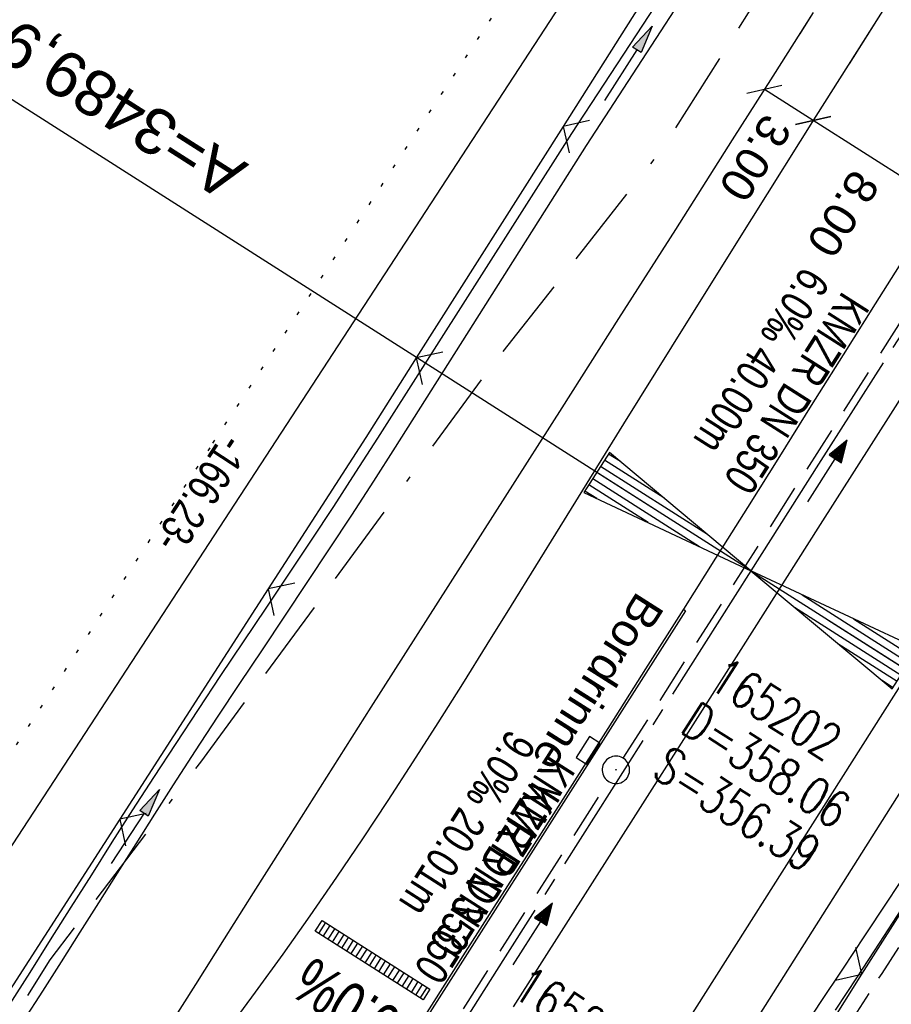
# Model space of a CAD drawing. Extents: x 509054 to 510017, y 459212 to 460305.
# Tile 48 of 63: x 509663 to 509711, y 460009 to 460063. Entities that reach past the tile are written whole.
import ezdxf
from ezdxf.enums import TextEntityAlignment as Align

# ---------------------------------------------------------------- set-up
doc = ezdxf.new("R2010")
doc.units = 0
doc.header["$LTSCALE"] = 10
doc.header["$MEASUREMENT"] = 0
for name, pattern in [('ACAD_ISO16W100', [73, 15, -6.5, 15, -6.5, 15, -7, 1, -7]), ('ACHSE', [5.5, 4, -0.5, 0.5, -0.5]), ('AUSGEZOGEN', [0]), ('LT00', [0]), ('LT11', [0.3, 0.2, -0.1]), ('PUNKTX2_STR', [0.6, 0.1, -0.5]), ('STRICHLINIE2', [0.375, 0.25, -0.125])]:
    doc.linetypes.add(name, pattern=pattern)
doc.layers.get('0').update_dxf_attribs({"linetype": 'LT00'})
for name, color, linetype in [('--EK_FBR', 1, 'LT00'), ('--EK_Halt-Pfeil', 4, 'LT00'), ('--EK_Haltung', 7, 'STRICHLINIE2'), ('--EK_Haltung-Text', 140, 'LT00'), ('--EK_Schacht-Text', 5, 'LT00'), ('--EL_DFK_AB_L', 21, 'LT00'), ('--EL_Halt-Pfeil', 4, 'LT00'), ('--EL_Haltung', 182, 'STRICHLINIE2'), ('--EL_Haltung-Text', 182, 'LT00'), ('--WASSER_GRENZE', 180, 'PUNKTX2_STR'), ('-AX-093', 35, 'ACHSE'), ('-EL-93-1', 250, 'LT00'), ('-QUE-20W', 11, 'LT00'), ('ABSTAND', 8, 'LT00'), ('BAB-KABEL', 220, 'ACAD_ISO16W100'), ('BEMAßUNG', 255, 'Continuous'), ('DFK_AB_L', 21, 'LT00'), ('PFEIL', 140, 'AUSGEZOGEN'), ('RINNE_TEXT', 11, 'Continuous'), ('V109_AFBR_BAB', 250, 'LT00'), ('V109_LD_MARK', 250, 'LT00'), ('V110_AFBR_BAB', 250, 'LT00'), ('V110_FELDWEG', 250, 'LT11'), ('V110_GRABEN', 250, 'LT00'), ('V110_H_BORD', 8, 'LT00'), ('V110_KA_PRUF', 182, 'LT00'), ('V110_LD_MARK', 250, 'LT00'), ('V110_SINKK', 182, 'LT00'), ('V110_ZAUN', 40, 'LT00')]:
    doc.layers.add(name, color=color, linetype=linetype)
doc.styles.add('Arial', font='ARIAL.TTF')
doc.styles.add('Beschrift', font='ARIAL.TTF')
doc.styles.add('Haltungsbeschriftung', font='ARIAL.TTF', dxfattribs={"width": 0.75})
doc.styles.add('schachtbeschriftung', font='romans.shx', dxfattribs={"width": 0.75, "height": 2})
doc.styles.get("Standard").update_dxf_attribs({"font": 'ARIAL.TTF'})

# ---------------------------------------------------------------- blocks, each defined once
blk = doc.blocks.new('Pfreil3')
at = {"layer": 'PFEIL'}
blk.add_hatch(color=256, dxfattribs=at).paths.add_polyline_path([(-1.549, 0.273), (-1.549, -0.273), (0, 0)])
for p, q in [((-1.549, 0), (-4.831, 0)), ((-1.549, -0.273), (-1.549, 0.273)), ((-1.549, 0.273), (0, 0)), ((0, 0), (-1.549, -0.273))]:
    blk.add_line(p, q, dxfattribs=at)
blk = doc.blocks.new('SYMB0003')
at = {"color": 0, "linetype": 'ByBlock'}
for p, q in [((-0.015712, 0), (0.010166, 0.012015)), ((0, -0.021257), (-0.015712, 0)), ((0.010166, 0.012015), (0, -0.021257))]:
    blk.add_line(p, q, dxfattribs=at)
for points in [[(-0.031395, 0.499013), (-0.093691, 0.491144), (-0.154509, 0.475528), (-0.21289, 0.452414), (-0.267913, 0.422164), (-0.318712, 0.385257), (-0.364484, 0.342274), (-0.404509, 0.293893), (-0.438154, 0.240877), (-0.464888, 0.184062), (-0.484292, 0.124345), (-0.496058, 0.062667), (-0.5, 0)], [(0.5, 0), (0.496057, 0.062667), (0.484292, 0.124345), (0.464888, 0.184062), (0.438153, 0.240877), (0.404509, 0.293893), (0.364484, 0.342274), (0.318712, 0.385257), (0.267913, 0.422164), (0.21289, 0.452414), (0.154509, 0.475528), (0.093691, 0.491144), (0.031395, 0.499013), (-0.031395, 0.499013)], [(-0.5, 0), (-0.496058, -0.062667), (-0.484292, -0.124345), (-0.464888, -0.184062), (-0.438154, -0.240877), (-0.404509, -0.293893), (-0.364485, -0.342274), (-0.318712, -0.385257), (-0.267914, -0.422164), (-0.21289, -0.452414), (-0.154509, -0.475529), (-0.093691, -0.491144), (-0.031395, -0.499014), (0.031395, -0.499014)], [(0.031395, -0.499014), (0.093691, -0.491144), (0.154509, -0.475529), (0.21289, -0.452414), (0.267914, -0.422164), (0.318712, -0.385257), (0.364485, -0.342274), (0.404509, -0.293893), (0.438154, -0.240877), (0.464889, -0.184062), (0.484292, -0.124345), (0.496058, -0.062667), (0.5, 0)]]:
    blk.add_lwpolyline(points, dxfattribs=at)
blk = doc.blocks.new('_Oblique')
at = {"color": 0, "linetype": 'ByBlock', "lineweight": -2}
blk.add_line((-0.5, -0.5), (0.5, 0.5), dxfattribs=at)
blk = doc.blocks.new('SYMB0652')
at = {"color": 0, "linetype": 'ByBlock'}
blk.add_lwpolyline([(-0.15, -0.075), (0.15, -0.075), (0.15, 0.075), (-0.15, 0.075), (-0.15, -0.075)], dxfattribs=at)
blk = doc.blocks.new('SYMB0024')
at = {"color": 0, "linetype": 'ByBlock'}
for p, q in [((-0.5, 0.5), (0, 0)), ((0, 0), (0.5, 0.5))]:
    blk.add_line(p, q, dxfattribs=at)
blk = doc.blocks.new('SYMB0070')
at = {"color": 0, "linetype": 'ByBlock'}
for p, q in [((-0.5, 0), (0.2, 0)), ((0.5, 0), (0.2, 0.1)), ((0.2, 0.1), (0.2, 0)), ((0.468, 0), (0.21, 0.086)), ((0.21, 0.086), (0.21, -0.086)), ((0.21, -0.086), (0.468, 0)), ((0.22, -0.072), (0.437, 0)), ((0.23, -0.058), (0.405, 0)), ((0.24, -0.045), (0.374, 0)), ((0.342, 0), (0.25, 0.031)), ((0.25, 0.031), (0.25, -0.031)), ((0.25, -0.031), (0.342, 0)), ((0.26, -0.017), (0.31, 0)), ((0.27, -0.003), (0.279, 0))]:
    blk.add_line(p, q, dxfattribs=at)
for points in [[(0.2, 0), (0.2, -0.1), (0.5, 0)], [(0.437, 0), (0.22, 0.072), (0.22, -0.072)], [(0.405, 0), (0.23, 0.058), (0.23, -0.058)], [(0.374, 0), (0.24, 0.045), (0.24, -0.045)], [(0.31, 0), (0.26, 0.017), (0.26, -0.017)], [(0.279, 0), (0.27, 0.003), (0.27, -0.003)]]:
    blk.add_lwpolyline(points, dxfattribs=at)
blk = doc.blocks.new('SYMB18')
at = {"color": 0, "linetype": 'ByBlock'}
for p, q in [((1, 0.13), (0, 0)), ((0.923077, 0.12), (1, 0.12)), ((0.615385, 0.08), (1, 0.08)), ((0.000669, 0), (1, 0)), ((0.307692, 0.04), (1, 0.04)), ((0.307692, -0.04), (1, -0.04)), ((0.615385, -0.08), (1, -0.08)), ((0.923077, -0.12), (1, -0.12))]:
    blk.add_line(p, q, dxfattribs=at)
at = {"color": 0, "linetype": 'ByBlock', "flags": 128}
blk.add_lwpolyline([(0, 0), (1, -0.13), (1, 0.13)], dxfattribs=at)

msp = doc.modelspace()

# ---------------------------------------------------------------- linework, layer by layer
at = {"layer": '--EK_FBR', "color": 2}
for points in [[(509719.927, 460063.334), (509717.786, 460059.987), (509715.649, 460056.637), (509713.517, 460053.283), (509711.391, 460049.926), (509709.638, 460047.146), (509707.889, 460044.363), (509706.141, 460041.579), (509704.395, 460038.795), (509702.647, 460036.011), (509700.898, 460033.228), (509699.145, 460030.448), (509697.077, 460027.182), (509695.004, 460023.919), (509692.927, 460020.659), (509690.848, 460017.4), (509688.769, 460014.141), (509686.69, 460010.882), (509684.147, 460006.887)], [(509724.385, 460062.968), (509721.155, 460057.895), (509717.923, 460052.823), (509714.693, 460047.75), (509710.597, 460041.313), (509706.502, 460034.874), (509702.409, 460028.435), (509698.217, 460021.857), (509694.025, 460015.279), (509689.836, 460008.7)]]:
    msp.add_lwpolyline(points, dxfattribs=at)
at = {"layer": '--EK_FBR'}
for points in [[(509737.856, 460062.627), (509724.286, 460041.244), (509711.589, 460021.37), (509699.785, 460002.713), (509693.174, 459991.55), (509688.376, 459982.005), (509683.283, 459971.297), (509677.663, 459960.324), (509664.318, 459938.993), (509653.967, 459922.611), (509646.64, 459911.081), (509633.571, 459890.439), (509620.818, 459870.239)], [(509706.245, 460063.076), (509704.032, 460059.591), (509701.82, 460056.107), (509698.713, 460051.22), (509695.601, 460046.335), (509692.487, 460041.452), (509689.371, 460036.571), (509686.928, 460032.746), (509684.485, 460028.921), (509682.045, 460025.094), (509679.608, 460021.265), (509677.178, 460017.432), (509675.596, 460014.93), (509674.016, 460012.426), (509672.436, 460009.923), (509670.853, 460007.421)], [(509706.244, 460063.076), (509705.511, 460061.921)]]:
    msp.add_lwpolyline(points, dxfattribs=at)
at = {"layer": '--EK_Haltung'}
for p, q in [((509695.854, 460022.291), (509716.518, 460054.778)), ((509685.087, 460005.422), (509695.048, 460021.026))]:
    msp.add_line(p, q, dxfattribs=at)
at = {"layer": '--EL_DFK_AB_L'}
msp.add_line((509628.45, 459965.518), (509718.5, 460103.452), dxfattribs=at)
at = {"layer": '--EL_Haltung'}
for p, q in [((509695.854, 460022.291), (509716.518, 460054.778)), ((509685.087, 460005.422), (509695.048, 460021.026))]:
    msp.add_line(p, q, dxfattribs=at)
at = {"layer": '--WASSER_GRENZE', "ltscale": 0.2}
for p, q in [((509673.4, 460039.52), (509697.22, 460075.87)), ((509610.23, 459942.599), (509673.4, 460039.52))]:
    msp.add_line(p, q, dxfattribs=at)
at = {"layer": '-AX-093', "ltscale": 0.2}
msp.add_lwpolyline([(509778.99, 460152.235), (509774.415, 460145.035), (509760.847, 460123.697), (509747.275, 460102.363), (509733.7, 460081.031), (509706.542, 460038.371), (509702.836, 460032.55), (509689.267, 460011.236), (509675.702, 459989.92), (509668.923, 459979.26), (509662.146, 459968.598), (509655.373, 459957.933), (509648.604, 459947.267), (509641.839, 459936.597), (509635.079, 459925.925), (509628.324, 459915.249), (509621.576, 459904.569), (509614.834, 459893.885), (509608.1, 459883.196)], dxfattribs=at)
at = {"layer": '-EL-93-1'}
for p, q in [((509698.618, 460035.236), (509657.285, 460061.552)), ((509707.054, 460029.865), (509753.448, 460000.326))]:
    msp.add_line(p, q, dxfattribs=at)
at = {"layer": '-QUE-20W'}
for p, q in [((509679.555, 460013.305), (509679.179, 460012.714)), ((509679.432, 460012.553), (509679.808, 460013.143)), ((509680.061, 460012.982), (509679.685, 460012.392)), ((509679.938, 460012.23), (509680.314, 460012.821)), ((509680.567, 460012.66), (509680.192, 460012.07)), ((509680.445, 460011.909), (509680.821, 460012.499)), ((509681.073, 460012.338), (509680.698, 460011.747)), ((509680.951, 460011.586), (509681.327, 460012.177)), ((509681.579, 460012.016), (509681.204, 460011.425)), ((509681.457, 460011.264), (509681.833, 460011.854)), ((509682.085, 460011.694), (509681.71, 460011.103)), ((509681.963, 460010.942), (509682.339, 460011.533)), ((509682.591, 460011.371), (509682.216, 460010.781)), ((509682.469, 460010.62), (509682.845, 460011.21)), ((509683.098, 460011.049), (509682.722, 460010.458)), ((509682.975, 460010.297), (509683.351, 460010.888)), ((509683.604, 460010.727), (509683.228, 460010.136)), ((509683.481, 460009.975), (509683.857, 460010.566)), ((509684.11, 460010.405), (509683.734, 460009.814)), ((509683.987, 460009.653), (509684.363, 460010.243)), ((509684.616, 460010.083), (509684.24, 460009.492)), ((509684.493, 460009.331), (509684.869, 460009.922)), ((509684.746, 460009.17), (509685.122, 460009.761))]:
    msp.add_line(p, q, dxfattribs=at)
msp.add_lwpolyline([(509678.993, 460012.832), (509679.369, 460013.423), (509685.274, 460009.664), (509684.898, 460009.073), (509678.993, 460012.832)], dxfattribs=at)
at = {"layer": 'BAB-KABEL', "ltscale": 0.03, "flags": 128}
msp.add_lwpolyline([(509756.483, 460164.921), (509747.182, 460153.37), (509734.689, 460137.244), (509730.907, 460132.09), (509733.129, 460114.536), (509731.409, 460108.008), (509724.523, 460095.604), (509711.28, 460076.685), (509698.025, 460055.678), (509688.568, 460043.653), (509672.718, 460022.088), (509664.467, 460011.266), (509651.04, 459989.759), (509640.382, 459973.096), (509628.843, 459955.498), (509618.698, 459940.552), (509581.789, 459885.116), (509566.288, 459862.507), (509548.446, 459837.862), (509521.661, 459802.421), (509508.018, 459785.379), (509484.638, 459767.233), (509465.746, 459752.551), (509478.238, 459736.448), (509483.937, 459724.142), (509476.568, 459711.775), (509463.243, 459689.908), (509453.703, 459672.981), (509444.321, 459655.82), (509438.096, 459644.673), (509430.158, 459631.549), (509426.037, 459631.795), (509415.741, 459631.611), (509407.454, 459627.741), (509394.402, 459620.945), (509385.21, 459598.169), (509379.328, 459586.045), (509371.381, 459571.601), (509340.84, 459514.202), (509327.412, 459490.839), (509320.978, 459490.839), (509314.627, 459476.818), (509274.625, 459384.823), (509271.134, 459376.67)], dxfattribs=at)
at = {"layer": 'BEMAßUNG'}
for p, q in [((509706.248, 460057.171), (509703.573, 460058.868)), ((509713.188, 460052.765), (509706.248, 460057.171))]:
    msp.add_line(p, q, dxfattribs=at)
at = {"layer": 'DFK_AB_L'}
msp.add_line((509628.45, 459965.518), (509718.5, 460103.452), dxfattribs=at)
at = {"layer": 'V109_AFBR_BAB'}
msp.add_lwpolyline([(509706.244, 460063.076), (509705.511, 460061.921)], dxfattribs=at)
at = {"layer": 'V109_LD_MARK'}
msp.add_lwpolyline([(509770.229, 460157.173), (509767.693, 460153.199), (509761.999, 460144.294), (509756.296, 460135.395), (509752.723, 460129.83), (509749.148, 460124.266), (509745.572, 460118.704), (509741.994, 460113.141), (509738.417, 460107.579), (509734.842, 460102.016), (509731.268, 460096.451), (509727.698, 460090.885), (509724.132, 460085.315), (509720.571, 460079.742), (509717.016, 460074.165), (509713.468, 460068.583), (509709.928, 460062.996), (509708.214, 460060.28)], dxfattribs=at)
at = {"layer": 'V110_AFBR_BAB', "color": 0}
for points in [[(509719.927, 460063.334), (509717.786, 460059.987), (509715.649, 460056.637), (509713.517, 460053.283), (509711.391, 460049.926), (509709.638, 460047.146), (509707.889, 460044.363), (509706.141, 460041.579), (509704.395, 460038.795), (509702.647, 460036.011), (509700.898, 460033.228), (509699.145, 460030.448), (509697.077, 460027.182), (509695.004, 460023.919), (509692.927, 460020.659), (509690.848, 460017.4), (509688.769, 460014.141), (509686.69, 460010.882), (509684.147, 460006.887)], [(509724.385, 460062.968), (509721.155, 460057.895), (509717.923, 460052.823), (509714.693, 460047.75), (509710.597, 460041.313), (509706.502, 460034.874), (509702.409, 460028.435), (509698.217, 460021.857), (509694.025, 460015.279), (509689.836, 460008.7)]]:
    msp.add_lwpolyline(points, dxfattribs=at)
at = {"layer": 'V110_AFBR_BAB'}
for points in [[(509737.856, 460062.627), (509724.286, 460041.244), (509711.589, 460021.37), (509699.785, 460002.713), (509693.174, 459991.55), (509688.376, 459982.005), (509683.283, 459971.297), (509677.663, 459960.324), (509664.318, 459938.993), (509653.967, 459922.611), (509646.64, 459911.081), (509633.571, 459890.439), (509620.818, 459870.239)], [(509706.245, 460063.076), (509704.032, 460059.591), (509701.82, 460056.107), (509698.713, 460051.22), (509695.601, 460046.335), (509692.487, 460041.452), (509689.371, 460036.571), (509686.928, 460032.746), (509684.485, 460028.921), (509682.045, 460025.094), (509679.608, 460021.265), (509677.178, 460017.432), (509675.596, 460014.93), (509674.016, 460012.426), (509672.436, 460009.923), (509670.853, 460007.421)]]:
    msp.add_lwpolyline(points, dxfattribs=at)
at = {"layer": 'V110_FELDWEG', "flags": 128}
msp.add_lwpolyline([(509858.031, 460082.749), (509855.519, 460082.503), (509853.007, 460082.253), (509850.495, 460081.996), (509847.984, 460081.727), (509845.474, 460081.443), (509843.625, 460081.224), (509841.777, 460080.999), (509839.928, 460080.774), (509838.08, 460080.554), (509836.231, 460080.344), (509834.382, 460080.149), (509832.532, 460079.973), (509830.682, 460079.822), (509828.831, 460079.701), (509827.09, 460079.617), (509825.348, 460079.559), (509823.605, 460079.522), (509821.86, 460079.501), (509820.114, 460079.491), (509818.366, 460079.488), (509816.617, 460079.486), (509814.866, 460079.48), (509813.112, 460079.466), (509811.357, 460079.439), (509809.703, 460079.399), (509808.049, 460079.348), (509806.393, 460079.291), (509804.738, 460079.233), (509803.083, 460079.179), (509801.429, 460079.134), (509799.777, 460079.103), (509798.128, 460079.091), (509796.482, 460079.102), (509794.84, 460079.143), (509793.202, 460079.217), (509791.569, 460079.33), (509789.942, 460079.487), (509788.322, 460079.692), (509786.709, 460079.951), (509785.439, 460080.196), (509784.173, 460080.471), (509782.91, 460080.769), (509781.648, 460081.085), (509780.387, 460081.411), (509779.127, 460081.741), (509777.864, 460082.069), (509776.6, 460082.388), (509775.333, 460082.691), (509774.061, 460082.973), (509772.784, 460083.226), (509771.5, 460083.444), (509770.209, 460083.621), (509768.91, 460083.75), (509767.602, 460083.824), (509766.283, 460083.837), (509765.162, 460083.796), (509764.039, 460083.706), (509762.92, 460083.564), (509761.811, 460083.368), (509760.718, 460083.118), (509759.646, 460082.811), (509758.602, 460082.446), (509757.591, 460082.021), (509756.62, 460081.534), (509755.695, 460080.983), (509754.762, 460080.325), (509753.882, 460079.598), (509753.052, 460078.809), (509752.267, 460077.965), (509751.523, 460077.071), (509750.814, 460076.135), (509750.136, 460075.162), (509749.484, 460074.159), (509748.854, 460073.131), (509748.241, 460072.086), (509747.64, 460071.029), (509747.047, 460069.967), (509746.457, 460068.906), (509745.865, 460067.853), (509744.995, 460066.343), (509744.113, 460064.858), (509743.221, 460063.393), (509742.322, 460061.946), (509741.416, 460060.512), (509740.506, 460059.087), (509739.593, 460057.667), (509738.679, 460056.248), (509737.766, 460054.826), (509736.306, 460052.534), (509734.852, 460050.228), (509733.403, 460047.91), (509731.958, 460045.585), (509730.516, 460043.255), (509729.077, 460040.923), (509727.214, 460037.904), (509725.353, 460034.887), (509723.491, 460031.874), (509721.625, 460028.866), (509719.754, 460025.862), (509717.875, 460022.864), (509715.986, 460019.871), (509714.086, 460016.885), (509712.727, 460014.765), (509711.364, 460012.648), (509709.999, 460010.531), (509708.636, 460008.413), (509707.277, 460006.291), (509705.926, 460004.166), (509704.584, 460002.034), (509703.256, 459999.895), (509701.943, 459997.747), (509700.649, 459995.589), (509699.376, 459993.418), (509698.128, 459991.234), (509696.957, 459989.129), (509695.809, 459987.012), (509694.68, 459984.884), (509693.567, 459982.748), (509692.467, 459980.603), (509691.377, 459978.454), (509690.294, 459976.3), (509689.215, 459974.143), (509688.138, 459971.986), (509687.059, 459969.829), (509685.976, 459967.675), (509684.884, 459965.526), (509683.094, 459962.053), (509681.279, 459958.595), (509679.439, 459955.15), (509677.578, 459951.716), (509675.697, 459948.294), (509673.798, 459944.881), (509671.883, 459941.477), (509669.954, 459938.081), (509668.014, 459934.691), (509666.063, 459931.306), (509664.105, 459927.926), (509662.141, 459924.549), (509660.172, 459921.175), (509658.202, 459917.802), (509656.233, 459914.428), (509653.041, 459908.955), (509649.855, 459903.48), (509646.673, 459898.004), (509643.493, 459892.525), (509640.317, 459887.046), (509637.141, 459881.566), (509633.967, 459876.085), (509619.14, 459850.612), (509618.753, 459849.638), (509618.374, 459848.666), (509618.009, 459847.7), (509617.667, 459846.741), (509617.356, 459845.791), (509617.082, 459844.854), (509616.853, 459843.932), (509616.677, 459843.027), (509616.561, 459842.142), (509616.513, 459841.278), (509616.54, 459840.44), (509616.65, 459839.628), (509616.85, 459838.846), (509617.173, 459838.039), (509617.6, 459837.268), (509618.123, 459836.53), (509618.734, 459835.824), (509619.422, 459835.148), (509620.18, 459834.501), (509620.999, 459833.881), (509621.87, 459833.285), (509622.784, 459832.714), (509623.732, 459832.163), (509624.705, 459831.633), (509625.695, 459831.121), (509626.693, 459830.626), (509627.69, 459830.146), (509629.388, 459829.348), (509631.059, 459828.587), (509632.705, 459827.856), (509634.329, 459827.154), (509635.932, 459826.476), (509637.518, 459825.818), (509639.088, 459825.178), (509640.645, 459824.55), (509642.191, 459823.932), (509643.727, 459823.319), (509645.257, 459822.709), (509646.782, 459822.097), (509648.306, 459821.479), (509649.829, 459820.853), (509651.354, 459820.213), (509653.414, 459819.328), (509655.481, 459818.417), (509657.557, 459817.485), (509659.639, 459816.535), (509661.729, 459815.572), (509663.825, 459814.6), (509665.928, 459813.623), (509668.037, 459812.645), (509670.151, 459811.67), (509672.272, 459810.703), (509674.398, 459809.747), (509676.528, 459808.808), (509679.373, 459807.587), (509682.227, 459806.404), (509685.091, 459805.262), (509687.965, 459804.164), (509690.849, 459803.111), (509693.745, 459802.107), (509696.654, 459801.154), (509699.574, 459800.255), (509702.508, 459799.413), (509705.456, 459798.63), (509707.632, 459798.093), (509709.815, 459797.585), (509712.005, 459797.104), (509714.2, 459796.646), (509716.401, 459796.207), (509718.607, 459795.784), (509720.818, 459795.373), (509723.031, 459794.97), (509725.248, 459794.573), (509727.468, 459794.177), (509729.689, 459793.78), (509731.912, 459793.377), (509734.135, 459792.965), (509736.359, 459792.54), (509738.582, 459792.099), (509740.805, 459791.639), (509743.025, 459791.155), (509745.244, 459790.645), (509746.946, 459790.234), (509748.647, 459789.81), (509750.346, 459789.379), (509752.044, 459788.945), (509753.742, 459788.513), (509755.439, 459788.088), (509757.136, 459787.676), (509758.833, 459787.281), (509760.53, 459786.909), (509762.228, 459786.564), (509763.926, 459786.252), (509765.625, 459785.977), (509767.325, 459785.745), (509769.027, 459785.561), (509770.729, 459785.429), (509772.434, 459785.355), (509774.184, 459785.342), (509775.936, 459785.392), (509777.689, 459785.498), (509779.443, 459785.657), (509781.198, 459785.864), (509782.953, 459786.114), (509784.708, 459786.404), (509786.463, 459786.728), (509788.217, 459787.083), (509789.97, 459787.463), (509791.722, 459787.865), (509793.472, 459788.283), (509795.221, 459788.714), (509796.967, 459789.152), (509798.71, 459789.594), (509800.45, 459790.034), (509803.329, 459790.755), (509806.199, 459791.461), (509809.063, 459792.157), (509811.922, 459792.844), (509814.777, 459793.525), (509817.629, 459794.201), (509820.48, 459794.875)], dxfattribs=at)
at = {"layer": 'V110_GRABEN'}
for points in [[(509662.256, 460008.811), (509663.389, 460010.585), (509664.515, 460012.362), (509665.639, 460014.142), (509666.763, 460015.921), (509667.889, 460017.699), (509669.021, 460019.473), (509670.161, 460021.242), (509671.378, 460023.105), (509672.604, 460024.961), (509673.837, 460026.813), (509675.074, 460028.662), (509676.313, 460030.511), (509677.55, 460032.36), (509678.783, 460034.212), (509680.008, 460036.069), (509681.224, 460037.932), (509682.427, 460039.804), (509693.045, 460056.463), (509701.891, 460069.977)], [(509663.048, 460007.958), (509664.089, 460009.557), (509665.119, 460011.163), (509666.141, 460012.774), (509667.158, 460014.388), (509668.174, 460016.004), (509669.19, 460017.618), (509670.211, 460019.231), (509671.239, 460020.838), (509672.441, 460022.692), (509673.655, 460024.54), (509674.876, 460026.382), (509676.101, 460028.222), (509677.329, 460030.06), (509678.555, 460031.899), (509679.776, 460033.741), (509680.991, 460035.587), (509682.195, 460037.44), (509683.386, 460039.302), (509693.85, 460055.809), (509702.718, 460069.46)], [(509743.208, 460064.905), (509740.704, 460060.955), (509738.802, 460057.96), (509736.898, 460054.967), (509734.996, 460051.972), (509733.096, 460048.976), (509731.2, 460045.977), (509729.311, 460042.974), (509727.431, 460039.966), (509726.016, 460037.689), (509724.605, 460035.409), (509723.195, 460033.128), (509721.784, 460030.848), (509720.371, 460028.57), (509718.952, 460026.295), (509717.526, 460024.025), (509716.09, 460021.761), (509714.643, 460019.504), (509713.452, 460017.668), (509712.254, 460015.836), (509711.052, 460014.006), (509709.85, 460012.177), (509708.649, 460010.347), (509707.452, 460008.514)], [(509705.45, 460007.095), (509706.653, 460008.93), (509707.863, 460010.762), (509709.076, 460012.591), (509710.288, 460014.421), (509711.497, 460016.253)]]:
    msp.add_lwpolyline(points, dxfattribs=at)
at = {"layer": 'V110_H_BORD'}
msp.add_line((509699.145, 460030.448), (509699.256, 460030.355), dxfattribs=at)
msp.add_lwpolyline([(509699.256, 460030.355), (509674.093, 459990.829), (509637.419, 459933.129), (509629.843, 459921.218)], dxfattribs=at)
at = {"layer": 'V110_LD_MARK'}
for points in [[(509697.14, 460004.401), (509709.452, 460023.789), (509715.855, 460033.868), (509722.262, 460043.944), (509728.672, 460054.019), (509735.084, 460064.092), (509741.498, 460074.164), (509747.914, 460084.235), (509754.33, 460094.306), (509760.746, 460104.377), (509767.161, 460114.448), (509773.575, 460124.519), (509779.988, 460134.592), (509786.398, 460144.667), (509787.986, 460147.165)], [(509709.928, 460062.996), (509706.397, 460057.402), (509702.876, 460051.803), (509699.366, 460046.195), (509695.868, 460040.58), (509692.383, 460034.956), (509691.055, 460032.806), (509689.727, 460030.657), (509688.394, 460028.511), (509687.055, 460026.368), (509685.707, 460024.233), (509684.346, 460022.105), (509682.97, 460019.988), (509681.576, 460017.882), (509680.161, 460015.791), (509678.699, 460013.681), (509677.216, 460011.586), (509675.713, 460009.504), (509674.195, 460007.434)]]:
    msp.add_lwpolyline(points, dxfattribs=at)
at = {"layer": 'V110_ZAUN'}
for p, q in [((509700.598, 460069.515), (509692.56, 460056.851)), ((509692.56, 460056.851), (509684.521, 460044.187)), ((509676.423, 460031.561), (509668.294, 460018.955)), ((509708.914, 460010.489), (509716.939, 460023.162)), ((509668.294, 460018.955), (509660.164, 460006.349)), ((509700.889, 459997.816), (509708.914, 460010.489))]:
    msp.add_line(p, q, dxfattribs=at)
msp.add_lwpolyline([(509684.521, 460044.187), (509681.758, 460039.833), (509676.423, 460031.561)], dxfattribs=at)

# ---------------------------------------------------------------- block references
at = {"layer": '--EK_Halt-Pfeil', "yscale": 4, "zscale": 4}
for p, xscale, rotation in [((509707.029, 460037.998), 4.000000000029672, 57.54278000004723), ((509690.91, 460012.686), 3.999999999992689, 57.44733999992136)]:
    msp.add_blockref('SYMB0070', p, dxfattribs=dict(at, xscale=xscale, rotation=rotation))
at = {"layer": '--EL_Halt-Pfeil', "yscale": 4, "zscale": 4}
for p, xscale, rotation in [((509707.029, 460037.998), 4.000000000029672, 57.54278000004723), ((509690.91, 460012.686), 3.999999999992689, 57.44733999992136)]:
    msp.add_blockref('SYMB0070', p, dxfattribs=dict(at, xscale=xscale, rotation=rotation))
at = {"layer": '-EL-93-1', "xscale": 10.00000000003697, "yscale": 10, "zscale": 10}
for rotation in [147.5157579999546, 327.5157579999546]:
    msp.add_blockref('SYMB18', (509702.836, 460032.55), dxfattribs=dict(at, rotation=rotation))
at = {"layer": 'BEMAßUNG', "xscale": 1.4, "yscale": 1.4, "zscale": 1.4}
for p, rotation in [((509703.573, 460058.868), 147.5912574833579), ((509706.248, 460057.171), 327.5912574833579), ((509706.248, 460057.171), 147.5912574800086)]:
    msp.add_blockref('_Oblique', p, dxfattribs=dict(at, rotation=rotation))
at = {"layer": 'PFEIL'}
for p, rotation in [((509697.434, 460062.333), 57.24886981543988), ((509670.481, 460020.576), 56.595249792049)]:
    msp.add_blockref('Pfreil3', p, dxfattribs=dict(at, rotation=rotation))
at = {"layer": 'V110_KA_PRUF', "xscale": 1.499999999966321, "yscale": 1.5, "zscale": 1.5, "rotation": 240.5925000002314}
msp.add_blockref('SYMB0003', (509695.451, 460021.658), dxfattribs=at)
at = {"layer": 'V110_SINKK', "xscale": 4.499999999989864, "yscale": 4.5, "zscale": 4.5, "rotation": 237.5016231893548}
msp.add_blockref('SYMB0652', (509693.925, 460022.726), dxfattribs=at)
at = {"layer": 'V110_ZAUN', "yscale": 2.099999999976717, "zscale": 2.1}
for p, xscale, rotation in [((509692.56, 460056.851), 2.100000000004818, 237.5942299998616), ((509684.521, 460044.187), 2.100000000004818, 237.5942299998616), ((509676.423, 460031.561), 2.100000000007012, 237.1808600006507), ((509668.294, 460018.955), 2.100000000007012, 237.1808600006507), ((509708.914, 460010.489), 2.10000000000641, 57.65709000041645)]:
    msp.add_blockref('SYMB0024', p, dxfattribs=dict(at, xscale=xscale, rotation=rotation))

# ---------------------------------------------------------------- texts
at = {"layer": '--EK_Haltung-Text', "style": 'Haltungsbeschriftung', "width": 0.75}
for s, rotation, p in [('6.0‰ 40.00m', -122.4572, (509705.711, 460049.266)), ('KMZR DN 350', -122.4572, (509707.871, 460047.892)), ('9.0‰ 20.01m', -122.5527, (509689.61, 460023.956)), ('KMZR DN 350', -122.5527, (509691.768, 460022.579))]:
    msp.add_text(s, height=1.8, rotation=rotation, dxfattribs=at).set_placement(p)
at = {"layer": '--EK_Schacht-Text', "style": 'schachtbeschriftung', "width": 0.75}
for s, rotation, p in [('165202', -32.4572, (509700.422, 460026.212)), ('D=358.06', -32.4572, (509698.876, 460023.782)), ('S=356.39', -32.4572, (509697.33, 460021.351)), ('165203', -32.5527, (509689.661, 460009.336))]:
    msp.add_text(s, height=2, rotation=rotation, dxfattribs=at).set_placement(p)
at = {"layer": '--EL_Haltung-Text', "style": 'Haltungsbeschriftung', "width": 0.75}
for rotation, p in [(-122.4572, (509707.871, 460047.892)), (-122.5527, (509690.937, 460021.105))]:
    msp.add_text('KMZR DN 350', height=1.8, rotation=rotation, dxfattribs=at).set_placement(p)
at = {"layer": '-EL-93-1', "style": 'Arial'}
msp.add_text('A=3489,997', height=2.5, rotation=147.5158, dxfattribs=at).set_placement((509658.09, 460062.817), align=Align.TOP_RIGHT)
at = {"layer": '-QUE-20W', "style": 'Beschrift', "width": 0.75}
msp.add_text('0.0%', height=2.5, rotation=-212.4827, dxfattribs=at).set_placement((509683.882, 460008.311))
at = {"layer": 'ABSTAND', "width": 0.75}
msp.add_text(' -166.23-', height=1.8, rotation=-123.1396, dxfattribs=at).set_placement((509674.235, 460040.588))
at = {"layer": 'BEMAßUNG', "char_height": 1.8, "attachment_point": 5, "rotation": 237.5913, "style": 'Arial'}
for s, insert in [('\\A1;3.00', (509703.07, 460055.12)), ('\\A1;8.00', (509707.874, 460052.069))]:
    msp.add_mtext(s, dxfattribs=dict(at, insert=insert))
at = {"layer": 'RINNE_TEXT', "insert": (509698.152, 460030.524), "char_height": 1.8, "attachment_point": 1, "rotation": 237.5925, "style": 'Arial'}
msp.add_mtext('Bordrinne', dxfattribs=at)

doc.saveas('drawing.dxf')
